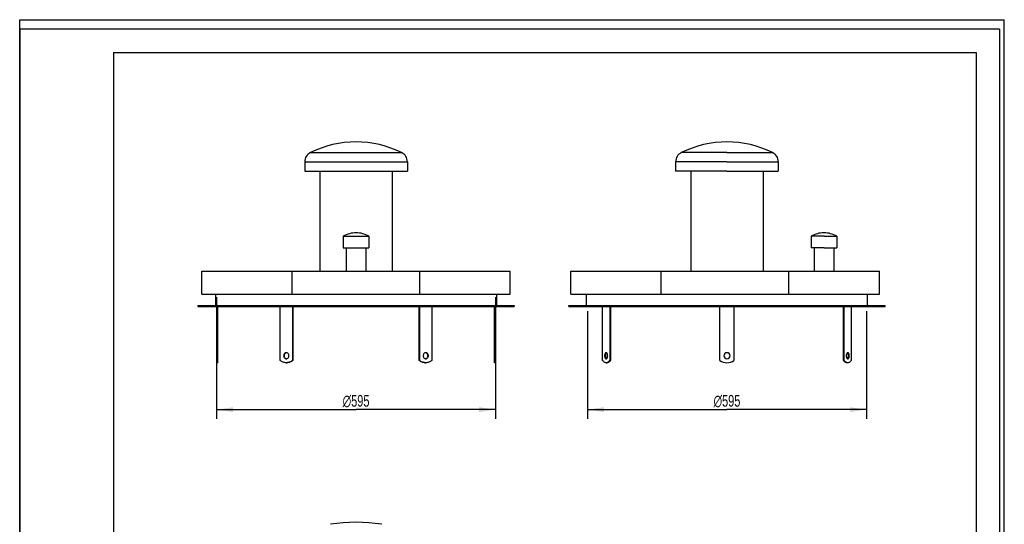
# Model space of a CAD drawing. Header units: millimetres. Extents: x 0 to 2100, y 0 to 2970.
# Tile 2 of 2: x 0 to 2100, y 1893 to 2970. Entities that reach past the tile are written whole.
import ezdxf

# ---------------------------------------------------------------- set-up
doc = ezdxf.new("R2010")
doc.units = ezdxf.units.MM
doc.header["$LTSCALE"] = 193.6
doc.layers.get('0').update_dxf_attribs({"linetype": 'CONTINUOUS'})
doc.layers.add('_2D-BEM', color=7, linetype='CONTINUOUS')
doc.layers.add('_ACHSEN', color=7, linetype='CONTINUOUS')
doc.styles.get("Standard").update_dxf_attribs({"font": 'txt', "width": 0.7})
doc.styles.add('TEXTSTYLE_4', font='gdt', dxfattribs={"width": 0.7})
doc.dimstyles.new('DIMSTYLE_1', dxfattribs={"dimtxt": 25, "dimasz": 35, "dimexe": 2, "dimexo": 1, "dimtad": 1, "dimdec": 1, "dimtxsty": 'Standard', "dimblk": '_FILLED', "dimblk1": '_FILLED', "dimblk2": '_FILLED', "dimcen": 0.09, "dimadec": 1, "dimazin": 2, "dimtp": 0.8, "dimtm": 0.8, "dimtfac": 1, "dimtdec": 1, "dimtofl": 0, "dimtmove": 0, "dimatfit": 3, "dimldrblk": '_FILLED', "dimfxl": 1, "dimtolj": 1, "dimarcsym": 0})

# ---------------------------------------------------------------- blocks, each defined once
blk = doc.blocks.new('_FILLED')
at = {"color": 0, "linetype": 'ByBlock'}
blk.add_solid([(0, 0), (-1, 0.143), (-1, -0.143)], dxfattribs=at)
blk = doc.blocks.new('*D1')
at = {"layer": '_2D-BEM', "color": 2, "linetype": 'Continuous'}
for p, q in [((419.9, 2377.8), (419.9, 2117.8)), ((1014.9, 2377.8), (1014.9, 2117.8)), ((419.9, 2137.8), (717.4, 2137.8)), ((1014.9, 2137.8), (717.4, 2137.8))]:
    blk.add_line(p, q, dxfattribs=at)
at = {"layer": '_2D-BEM', "color": 2, "linetype": 'Continuous', "xscale": 35, "yscale": 35, "zscale": 35, "rotation": 180}
blk.add_blockref('_FILLED', (419.9, 2137.8), dxfattribs=at)
at = {"layer": '_2D-BEM', "color": 2, "linetype": 'Continuous', "xscale": 35, "yscale": 35, "zscale": 35}
blk.add_blockref('_FILLED', (1014.9, 2137.8), dxfattribs=at)
at = {"layer": '_2D-BEM', "color": 2, "linetype": 'Continuous', "insert": (717.4, 2169), "char_height": 25, "width": 133.036, "attachment_point": 2, "line_spacing_factor": 0.9, "style": 'TEXTSTYLE_4'}
blk.add_mtext('{\\Fgdt;n}\\Ftxt;595', dxfattribs=at)
blk = doc.blocks.new('*D2')
at = {"layer": '_2D-BEM', "color": 2, "linetype": 'Continuous'}
for p, q in [((1211, 2347.8), (1211, 2117.8)), ((1806, 2347.8), (1806, 2117.8)), ((1211, 2137.8), (1508.5, 2137.8)), ((1806, 2137.8), (1508.5, 2137.8))]:
    blk.add_line(p, q, dxfattribs=at)
at = {"layer": '_2D-BEM', "color": 2, "linetype": 'Continuous', "xscale": 35, "yscale": 35, "zscale": 35, "rotation": 180}
blk.add_blockref('_FILLED', (1211, 2137.8), dxfattribs=at)
at = {"layer": '_2D-BEM', "color": 2, "linetype": 'Continuous', "xscale": 35, "yscale": 35, "zscale": 35}
blk.add_blockref('_FILLED', (1806, 2137.8), dxfattribs=at)
at = {"layer": '_2D-BEM', "color": 2, "linetype": 'Continuous', "insert": (1508.5, 2169), "char_height": 25, "width": 133.036, "attachment_point": 2, "line_spacing_factor": 0.9, "style": 'TEXTSTYLE_4'}
blk.add_mtext('{\\Fgdt;n}\\Ftxt;595', dxfattribs=at)

msp = doc.modelspace()

# ---------------------------------------------------------------- linework, layer by layer
at = {"color": 7, "linetype": 'Continuous'}
for p, q in [((0, 2970), (2100, 2970)), ((0, 0), (0, 2970)), ((0, 2970), (2100, 2970)), ((0, 0), (0, 2970)), ((2100, 0), (2100, 2970)), ((2100, 0), (2100, 2970)), ((388.35, 2433.03), (544.11, 2433.03)), ((388.35, 2384.03), (388.35, 2433.03)), ((544.11, 2433.03), (581.08, 2433.03)), ((581.08, 2433.03), (853.63, 2433.03)), ((581.08, 2384.03), (581.08, 2433.03)), ((853.63, 2433.03), (890.59, 2433.03)), ((853.63, 2384.03), (853.63, 2433.03)), ((890.59, 2433.03), (1046.35, 2433.03)), ((1046.35, 2384.03), (1046.35, 2433.03)), ((1175.46, 2433.03), (1335.22, 2433.03)), ((1175.46, 2384.03), (1175.46, 2433.03)), ((1335.22, 2433.03), (1368.19, 2433.03)), ((1368.19, 2433.03), (1640.74, 2433.03)), ((1368.19, 2384.03), (1368.19, 2433.03)), ((1640.74, 2433.03), (1681.7, 2433.03)), ((1640.74, 2384.03), (1640.74, 2433.03)), ((1681.7, 2433.03), (1833.46, 2433.03)), ((1833.46, 2384.03), (1833.46, 2433.03)), ((388.35, 2384.03), (581.08, 2384.03)), ((417.85, 2384.03), (417.85, 2359.78)), ((581.08, 2384.03), (853.63, 2384.03)), ((853.63, 2384.03), (1046.35, 2384.03)), ((1016.85, 2384.03), (1016.85, 2359.78)), ((1175.46, 2384.03), (1368.19, 2384.03)), ((1208.96, 2359.78), (1208.96, 2384.03)), ((1368.19, 2384.03), (1640.74, 2384.03)), ((1640.74, 2384.03), (1833.46, 2384.03)), ((1807.96, 2359.78), (1807.96, 2384.03)), ((379.85, 2359.78), (379.85, 2357.78)), ((379.85, 2359.78), (417.85, 2359.78)), ((379.85, 2357.78), (419.85, 2357.78)), ((417.85, 2359.78), (1016.85, 2359.78)), ((419.85, 2357.78), (555.61, 2357.78)), ((555.61, 2357.78), (581.59, 2357.78)), ((581.59, 2357.78), (853.11, 2357.78)), ((853.11, 2357.78), (879.09, 2357.78)), ((879.09, 2357.78), (1014.85, 2357.78)), ((1014.85, 2357.78), (1054.85, 2357.78)), ((1016.85, 2359.78), (1054.85, 2359.78)), ((1054.85, 2359.78), (1054.85, 2357.78)), ((1170.96, 2359.78), (1208.96, 2359.78)), ((1170.96, 2357.78), (1170.96, 2359.78)), ((1170.96, 2357.78), (1210.96, 2357.78)), ((1208.96, 2359.78), (1508.46, 2359.78)), ((1210.96, 2357.78), (1243.32, 2357.78)), ((1243.32, 2357.78), (1243.65, 2357.78)), ((1243.65, 2357.78), (1243.66, 2357.78)), ((1243.66, 2357.78), (1258.32, 2357.78)), ((1258.32, 2357.78), (1493.46, 2357.78)), ((1493.46, 2357.78), (1508.46, 2357.78)), ((1508.46, 2359.78), (1807.96, 2359.78)), ((1508.46, 2357.78), (1523.46, 2357.78)), ((1523.46, 2357.78), (1758.61, 2357.78)), ((1758.61, 2357.78), (1773.26, 2357.78)), ((1773.26, 2357.78), (1773.28, 2357.78)), ((1773.28, 2357.78), (1773.61, 2357.78)), ((1773.61, 2357.78), (1805.96, 2357.78)), ((1805.96, 2357.78), (1845.96, 2357.78)), ((1807.96, 2359.78), (1845.96, 2359.78)), ((1845.96, 2357.78), (1845.96, 2359.78))]:
    msp.add_line(p, q, dxfattribs=at)
at = {"color": 3, "linetype": 'Continuous'}
for p, q in [((0, 2950), (0, 1485)), ((2090, 2950), (0, 2950)), ((2090, 2950), (2090, 0))]:
    msp.add_line(p, q, dxfattribs=at)
at = {"color": 5, "linetype": 'Continuous'}
for p, q in [((200, 2900), (2040, 2900)), ((200, 2900), (200, 50)), ((2040, 2900), (2040, 50))]:
    msp.add_line(p, q, dxfattribs=at)
at = {"color": 7, "linetype": 'Continuous'}
msp.add_arc((717.35, 1559.92), 337.5, 80.6658, 99.3342, dxfattribs=at)
at = {"layer": '_ACHSEN', "color": 9, "linetype": 'Continuous'}
for p, q in [((620.02, 2686.23), (814.68, 2686.23)), ((1508.46, 2686.23), (1411.13, 2686.23)), ((1508.46, 2686.23), (1605.79, 2686.23)), ((607.85, 2666.61), (826.85, 2666.61)), ((1508.46, 2666.61), (1398.96, 2666.61)), ((1508.46, 2666.61), (1617.96, 2666.61))]:
    msp.add_line(p, q, dxfattribs=at)
at = {"layer": '_ACHSEN', "color": 7, "linetype": 'Continuous'}
for p, q in [((607.85, 2666.61), (607.85, 2646.61)), ((607.85, 2646.61), (640.35, 2646.61)), ((640.35, 2646.61), (794.35, 2646.61)), ((640.35, 2646.61), (640.35, 2433.03)), ((794.35, 2646.61), (826.85, 2646.61)), ((794.35, 2646.61), (794.35, 2433.03)), ((826.85, 2666.61), (826.85, 2646.61)), ((1398.96, 2666.61), (1398.96, 2646.61)), ((1431.46, 2646.61), (1398.96, 2646.61)), ((1508.46, 2646.61), (1431.46, 2646.61)), ((1431.46, 2646.61), (1431.46, 2433.03)), ((1508.46, 2646.61), (1585.46, 2646.61)), ((1585.46, 2646.61), (1617.96, 2646.61)), ((1585.46, 2646.61), (1585.46, 2433.03)), ((1617.96, 2666.61), (1617.96, 2646.61)), ((689.85, 2508.03), (689.85, 2483.03)), ((689.85, 2508.03), (744.85, 2508.03)), ((744.85, 2508.03), (744.85, 2483.03)), ((1687.96, 2508.03), (1687.96, 2483.03)), ((1715.46, 2508.03), (1687.96, 2508.03)), ((1715.46, 2508.03), (1742.96, 2508.03)), ((1742.96, 2508.03), (1742.96, 2483.03)), ((689.85, 2483.03), (696.15, 2483.03)), ((696.15, 2483.03), (738.55, 2483.03)), ((696.15, 2483.03), (696.15, 2433.03)), ((738.55, 2483.03), (744.85, 2483.03)), ((738.55, 2483.03), (738.55, 2433.03)), ((1694.26, 2483.03), (1687.96, 2483.03)), ((1715.46, 2483.03), (1694.26, 2483.03)), ((1694.26, 2483.03), (1694.26, 2433.03)), ((1715.46, 2483.03), (1736.66, 2483.03)), ((1736.66, 2483.03), (1742.96, 2483.03)), ((1736.66, 2483.03), (1736.66, 2433.03)), ((419.85, 2357.78), (419.85, 2242.78)), ((421.85, 2357.78), (421.85, 2242.78)), ((555.61, 2242.78), (555.61, 2357.78)), ((581.59, 2357.78), (581.59, 2242.78)), ((582.59, 2357.78), (582.59, 2242.78)), ((852.11, 2242.78), (852.11, 2357.78)), ((853.11, 2242.78), (853.11, 2357.78)), ((879.09, 2357.78), (879.09, 2242.78)), ((1012.85, 2242.78), (1012.85, 2357.78)), ((1014.85, 2242.78), (1014.85, 2357.78)), ((1243.32, 2242.78), (1243.32, 2357.78)), ((1258.32, 2357.78), (1258.32, 2242.78)), ((1260.05, 2357.78), (1260.05, 2242.78)), ((1493.46, 2242.78), (1493.46, 2357.78)), ((1523.46, 2357.78), (1523.46, 2242.78)), ((1756.87, 2242.78), (1756.87, 2357.78)), ((1758.61, 2242.78), (1758.61, 2357.78)), ((1773.61, 2357.78), (1773.61, 2242.78)), ((419.85, 2242.78), (419.85, 2237.78)), ((419.85, 2242.78), (421.85, 2242.78)), ((419.85, 2237.78), (421.85, 2237.78)), ((421.85, 2242.78), (421.85, 2237.78)), ((568.6, 2237.78), (569.6, 2237.78)), ((581.59, 2242.78), (582.59, 2242.78)), ((853.11, 2242.78), (852.11, 2242.78)), ((866.1, 2237.78), (865.1, 2237.78)), ((1012.85, 2237.78), (1012.85, 2242.78)), ((1014.85, 2242.78), (1012.85, 2242.78)), ((1014.85, 2237.78), (1012.85, 2237.78)), ((1014.85, 2237.78), (1014.85, 2242.78)), ((1250.82, 2237.78), (1252.55, 2237.78)), ((1258.32, 2242.78), (1260.05, 2242.78)), ((1758.61, 2242.78), (1756.87, 2242.78)), ((1766.11, 2237.78), (1764.37, 2237.78))]:
    msp.add_line(p, q, dxfattribs=at)
for centre, radius, start, end in [((717.35, 2489.93), 219.1, 90, 116.37339), ((717.35, 2489.93), 219.1, 63.62661, 90), ((1508.46, 2489.93), 219.1, 90, 116.37339), ((1508.46, 2489.93), 219.1, 63.62661, 90), ((629.75, 2666.61), 21.9, 116.37339, 180), ((804.95, 2666.61), 21.9, 0, 63.62661), ((1420.86, 2666.61), 21.9, 116.37339, 180), ((1596.06, 2666.61), 21.9, 0, 63.62661), ((717.35, 2457.53), 57.5, 90, 118.57188), ((717.35, 2457.53), 57.5, 61.42812, 90), ((1715.46, 2457.53), 57.5, 90, 118.57188), ((1715.46, 2457.53), 57.5, 61.42812, 90), ((569.61, 2254.36), 4.92, 95.89133, 101.54258), ((865.1, 2254.36), 4.92, 78.45742, 84.10867), ((1508.46, 2252.78), 6.5, 0, 180), ((1508.46, 2252.78), 6.5, 180, 360), ((568.6, 2256.54), 18.76, 270.00046, 273.04959), ((569.61, 2251.2), 4.92, 258.45742, 264.10867), ((866.1, 2256.54), 18.76, 266.95041, 269.99954), ((865.1, 2251.2), 4.92, 275.89133, 281.54258), ((1508.46, 2262.78), 25, 233.1301, 306.8699)]:
    msp.add_arc(centre, radius, start, end, dxfattribs=at)
for points, knots in [([(568.6, 2259.28), (568.23, 2259.28), (567.49, 2259.2), (566.06, 2258.69), (564.47, 2257.44), (563.25, 2255.29), (562.97, 2253.62), (562.97, 2252.78)], [0, 0, 0, 0, 0.1164523, 0.2343401, 0.477366, 0.7340619, 1, 1, 1, 1]), ([(562.97, 2252.78), (562.97, 2251.94), (563.25, 2250.27), (564.47, 2248.12), (566.06, 2246.87), (567.49, 2246.37), (568.23, 2246.28), (568.6, 2246.28)], [0, 0, 0, 0, 0.2659381, 0.522634, 0.7656599, 0.8835477, 1, 1, 1, 1]), ([(568.62, 2259.18), (567.97, 2259.05), (566.68, 2258.5), (565.17, 2257), (564.2, 2255.02), (563.97, 2253.53), (563.97, 2252.78)], [0, 0, 0, 0, 0.2340951, 0.4790605, 0.735823, 1, 1, 1, 1]), ([(563.97, 2252.78), (563.97, 2252.03), (564.2, 2250.54), (565.17, 2248.56), (566.68, 2247.06), (567.97, 2246.51), (568.62, 2246.38)], [0, 0, 0, 0, 0.264177, 0.5209395, 0.7659049, 1, 1, 1, 1]), ([(574.23, 2252.78), (574.23, 2253.62), (573.95, 2255.29), (572.73, 2257.44), (571.15, 2258.69), (569.71, 2259.2), (568.97, 2259.28), (568.6, 2259.28)], [0, 0, 0, 0, 0.2659381, 0.522634, 0.7656599, 0.8835477, 1, 1, 1, 1]), ([(568.6, 2246.28), (568.97, 2246.28), (569.71, 2246.37), (571.15, 2246.87), (572.73, 2248.12), (573.95, 2250.27), (574.23, 2251.94), (574.23, 2252.78)], [0, 0, 0, 0, 0.1164523, 0.2343401, 0.477366, 0.7340619, 1, 1, 1, 1]), ([(866.1, 2259.28), (865.73, 2259.28), (864.99, 2259.2), (863.56, 2258.69), (861.97, 2257.44), (860.75, 2255.29), (860.47, 2253.62), (860.47, 2252.78)], [0, 0, 0, 0, 0.1164523, 0.2343401, 0.477366, 0.7340619, 1, 1, 1, 1]), ([(860.47, 2252.78), (860.47, 2251.94), (860.75, 2250.27), (861.97, 2248.12), (863.56, 2246.87), (864.99, 2246.37), (865.73, 2246.28), (866.1, 2246.28)], [0, 0, 0, 0, 0.2659381, 0.522634, 0.7656599, 0.8835477, 1, 1, 1, 1]), ([(870.73, 2252.78), (870.73, 2253.53), (870.51, 2255.02), (869.53, 2257), (868.02, 2258.5), (866.73, 2259.05), (866.08, 2259.18)], [0, 0, 0, 0, 0.264177, 0.5209395, 0.7659049, 1, 1, 1, 1]), ([(866.08, 2246.38), (866.73, 2246.51), (868.02, 2247.06), (869.53, 2248.56), (870.51, 2250.54), (870.73, 2252.03), (870.73, 2252.78)], [0, 0, 0, 0, 0.2340951, 0.4790605, 0.735823, 1, 1, 1, 1]), ([(871.73, 2252.78), (871.73, 2253.62), (871.45, 2255.29), (870.23, 2257.44), (868.65, 2258.69), (867.21, 2259.2), (866.47, 2259.28), (866.1, 2259.28)], [0, 0, 0, 0, 0.2659381, 0.522634, 0.7656599, 0.8835477, 1, 1, 1, 1]), ([(866.1, 2246.28), (866.47, 2246.28), (867.21, 2246.37), (868.65, 2246.87), (870.23, 2248.12), (871.45, 2250.27), (871.73, 2251.94), (871.73, 2252.78)], [0, 0, 0, 0, 0.1164523, 0.2343401, 0.477366, 0.7340619, 1, 1, 1, 1]), ([(1250.82, 2259.28), (1250.6, 2259.28), (1250.15, 2259.19), (1249.53, 2258.79), (1248.97, 2258.17), (1248.28, 2257.02), (1247.72, 2255.19), (1247.57, 2253.61), (1247.57, 2252.78)], [0, 0, 0, 0, 0.0823068, 0.1731319, 0.27789, 0.3984498, 0.6816237, 1, 1, 1, 1]), ([(1247.57, 2252.78), (1247.57, 2251.95), (1247.72, 2250.37), (1248.28, 2248.54), (1248.97, 2247.39), (1249.53, 2246.77), (1250.15, 2246.38), (1250.6, 2246.28), (1250.82, 2246.28)], [0, 0, 0, 0, 0.3183763, 0.6015502, 0.72211, 0.8268681, 0.9176932, 1, 1, 1, 1]), ([(1251.69, 2259.05), (1251.31, 2258.84), (1250.59, 2258.11), (1249.87, 2256.65), (1249.41, 2254.81), (1249.3, 2253.48), (1249.3, 2252.78)], [0, 0, 0, 0, 0.1872802, 0.4228941, 0.6998978, 1, 1, 1, 1]), ([(1249.3, 2252.78), (1249.3, 2252.09), (1249.41, 2250.75), (1249.87, 2248.91), (1250.59, 2247.45), (1251.31, 2246.73), (1251.69, 2246.52)], [0, 0, 0, 0, 0.3001022, 0.5771059, 0.8127198, 1, 1, 1, 1]), ([(1254.07, 2252.78), (1254.07, 2253.61), (1253.92, 2255.19), (1253.36, 2257.02), (1252.67, 2258.17), (1252.12, 2258.79), (1251.49, 2259.19), (1251.04, 2259.28), (1250.82, 2259.28)], [0, 0, 0, 0, 0.3183763, 0.6015502, 0.72211, 0.8268681, 0.9176932, 1, 1, 1, 1]), ([(1250.82, 2246.28), (1251.04, 2246.28), (1251.49, 2246.38), (1252.12, 2246.77), (1252.67, 2247.39), (1253.36, 2248.54), (1253.92, 2250.37), (1254.07, 2251.95), (1254.07, 2252.78)], [0, 0, 0, 0, 0.0823068, 0.1731319, 0.27789, 0.3984498, 0.6816237, 1, 1, 1, 1]), ([(1766.11, 2259.28), (1765.89, 2259.28), (1765.43, 2259.19), (1764.81, 2258.79), (1764.25, 2258.17), (1763.57, 2257.02), (1763, 2255.19), (1762.86, 2253.61), (1762.86, 2252.78)], [0, 0, 0, 0, 0.0823068, 0.1731319, 0.27789, 0.3984498, 0.6816237, 1, 1, 1, 1]), ([(1762.86, 2252.78), (1762.86, 2251.95), (1763, 2250.37), (1763.57, 2248.54), (1764.25, 2247.39), (1764.81, 2246.77), (1765.43, 2246.38), (1765.89, 2246.28), (1766.11, 2246.28)], [0, 0, 0, 0, 0.3183763, 0.6015502, 0.72211, 0.8268681, 0.9176932, 1, 1, 1, 1]), ([(1767.62, 2252.78), (1767.62, 2253.48), (1767.52, 2254.81), (1767.05, 2256.65), (1766.33, 2258.11), (1765.62, 2258.84), (1765.24, 2259.05)], [0, 0, 0, 0, 0.3001022, 0.5771059, 0.8127198, 1, 1, 1, 1]), ([(1765.24, 2246.52), (1765.62, 2246.73), (1766.33, 2247.45), (1767.05, 2248.91), (1767.52, 2250.75), (1767.62, 2252.09), (1767.62, 2252.78)], [0, 0, 0, 0, 0.1872802, 0.4228941, 0.6998978, 1, 1, 1, 1]), ([(1769.36, 2252.78), (1769.36, 2253.61), (1769.21, 2255.19), (1768.64, 2257.02), (1767.96, 2258.17), (1767.4, 2258.79), (1766.78, 2259.19), (1766.32, 2259.28), (1766.11, 2259.28)], [0, 0, 0, 0, 0.3183763, 0.6015502, 0.72211, 0.8268681, 0.9176932, 1, 1, 1, 1]), ([(1766.11, 2246.28), (1766.32, 2246.28), (1766.78, 2246.38), (1767.4, 2246.77), (1767.96, 2247.39), (1768.64, 2248.54), (1769.21, 2250.37), (1769.36, 2251.95), (1769.36, 2252.78)], [0, 0, 0, 0, 0.0823068, 0.1731319, 0.27789, 0.3984498, 0.6816237, 1, 1, 1, 1]), ([(568.6, 2237.78), (567.44, 2237.78), (565.1, 2238), (561.7, 2238.97), (558.48, 2240.56), (556.53, 2241.99), (555.61, 2242.78)], [0, 0, 0, 0, 0.2452308, 0.4925188, 0.743664, 1, 1, 1, 1]), ([(582.59, 2242.78), (581.68, 2241.99), (579.73, 2240.56), (576.5, 2238.97), (573.1, 2238), (570.76, 2237.78), (569.6, 2237.78)], [0, 0, 0, 0, 0.256336, 0.5074812, 0.7547692, 1, 1, 1, 1]), ([(581.59, 2242.78), (580.74, 2242.04), (578.94, 2240.71), (575.97, 2239.17), (572.84, 2238.17), (570.68, 2237.86), (569.6, 2237.81)], [0, 0, 0, 0, 0.2561283, 0.5073739, 0.7548343, 1, 1, 1, 1]), ([(865.1, 2237.78), (863.94, 2237.78), (861.6, 2238), (858.2, 2238.97), (854.98, 2240.56), (853.03, 2241.99), (852.11, 2242.78)], [0, 0, 0, 0, 0.2452308, 0.4925188, 0.743664, 1, 1, 1, 1]), ([(865.1, 2237.81), (864.03, 2237.86), (861.87, 2238.17), (858.73, 2239.17), (855.77, 2240.71), (853.96, 2242.04), (853.11, 2242.78)], [0, 0, 0, 0, 0.2451657, 0.4926261, 0.7438717, 1, 1, 1, 1]), ([(879.09, 2242.78), (878.18, 2241.99), (876.23, 2240.56), (873, 2238.97), (869.6, 2238), (867.26, 2237.78), (866.1, 2237.78)], [0, 0, 0, 0, 0.256336, 0.5074812, 0.7547692, 1, 1, 1, 1]), ([(1250.82, 2237.78), (1250.14, 2237.78), (1248.73, 2238.02), (1246.74, 2239.03), (1244.89, 2240.65), (1243.83, 2242.02), (1243.32, 2242.78)], [0, 0, 0, 0, 0.2165686, 0.4487191, 0.7078718, 1, 1, 1, 1]), ([(1258.32, 2242.78), (1257.81, 2242.02), (1256.75, 2240.65), (1254.9, 2239.03), (1252.91, 2238.02), (1251.5, 2237.78), (1250.82, 2237.78)], [0, 0, 0, 0, 0.2921282, 0.5512809, 0.7834314, 1, 1, 1, 1]), ([(1260.05, 2242.78), (1259.55, 2242.02), (1258.49, 2240.65), (1256.63, 2239.03), (1254.64, 2238.02), (1253.23, 2237.78), (1252.55, 2237.78)], [0, 0, 0, 0, 0.2921282, 0.5512809, 0.7834314, 1, 1, 1, 1]), ([(1764.37, 2237.78), (1763.7, 2237.78), (1762.29, 2238.02), (1760.3, 2239.03), (1758.44, 2240.65), (1757.38, 2242.02), (1756.87, 2242.78)], [0, 0, 0, 0, 0.2165686, 0.4487191, 0.7078718, 1, 1, 1, 1]), ([(1766.11, 2237.78), (1765.43, 2237.78), (1764.02, 2238.02), (1762.03, 2239.03), (1760.17, 2240.65), (1759.11, 2242.02), (1758.61, 2242.78)], [0, 0, 0, 0, 0.2165686, 0.4487191, 0.7078718, 1, 1, 1, 1]), ([(1773.61, 2242.78), (1773.1, 2242.02), (1772.04, 2240.65), (1770.18, 2239.03), (1768.19, 2238.02), (1766.78, 2237.78), (1766.11, 2237.78)], [0, 0, 0, 0, 0.2921282, 0.5512809, 0.7834314, 1, 1, 1, 1])]:
    msp.add_open_spline(points, degree=3, knots=knots, dxfattribs=at)

# ---------------------------------------------------------------- dimensions: what is measured, and where the dimension line sits
at = {"layer": '_2D-BEM', "color": 2, "linetype": 'Continuous'}
for base, p1, p2, picture, middle in [((1014.85, 2137.79), (419.85, 2378.78), (1014.85, 2378.78), '*D1', (717.35, 2137.79)), ((1805.96, 2137.79), (1210.96, 2348.78), (1805.96, 2348.78), '*D2', (1508.46, 2137.79))]:
    dim = msp.add_linear_dim(base=base, p1=p1, p2=p2, text='%%c<>', dimstyle='DIMSTYLE_1', dxfattribs=at)
    dim.commit()
    dim.dimension.update_dxf_attribs({"geometry": picture, "text_midpoint": middle, "dimtype": 160})

doc.saveas('drawing.dxf')
